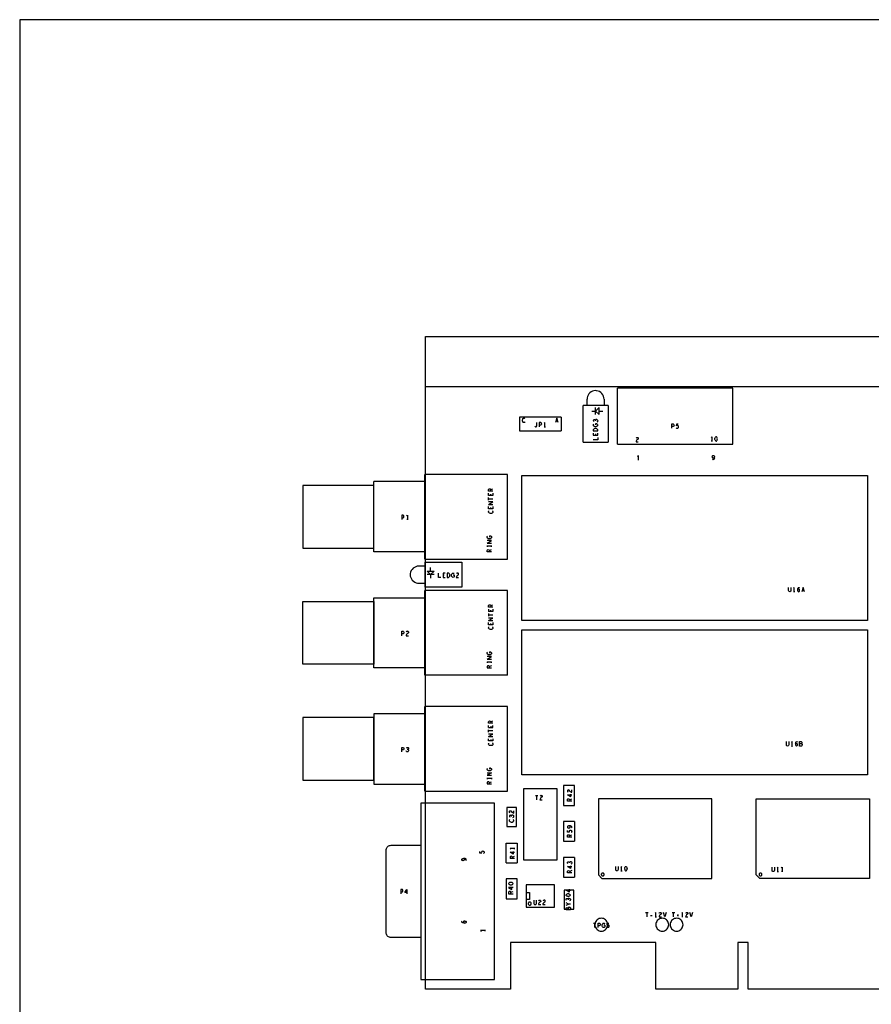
# Model space of a CAD drawing. Extents: x 23.5 to 56.5, y 21.5 to 42.5.
# Tile 2 of 12: x 23.5 to 35.4, y 28.8 to 42.5. Entities that reach past the tile are written whole.
import ezdxf

# ---------------------------------------------------------------- set-up
doc = ezdxf.new("R2010")
doc.units = 0
doc.layers.add('RVP8-TX_D_tassy_art', color=2, linetype='CONTINUOUS')

msp = doc.modelspace()

# ---------------------------------------------------------------- linework, layer by layer
at = {"layer": 'RVP8-TX_D_tassy_art'}
for points in [[(23.545, 21.545), (56.545, 21.545), (56.545, 42.545), (23.545, 42.545), (23.545, 21.545), (23.545, 21.545)], [(31.563, 36.846), (31.555, 36.843), (31.549, 36.839), (31.545, 36.834), (31.542, 36.828), (31.542, 36.813), (31.604, 36.813), (31.604, 36.828), (31.601, 36.834), (31.597, 36.839), (31.59, 36.843), (31.583, 36.846), (31.573, 36.847), (31.563, 36.846)], [(33.211, 36.433), (33.206, 36.437), (33.202, 36.444), (33.201, 36.451), (33.202, 36.46), (33.205, 36.466), (33.21, 36.47), (33.216, 36.472), (33.221, 36.47), (33.226, 36.466), (33.23, 36.458), (33.231, 36.448), (33.227, 36.439), (33.222, 36.434), (33.216, 36.432), (33.211, 36.433)], [(30.544, 34.17), (30.544, 36.19), (35.364, 36.19), (35.364, 34.17), (30.544, 34.17)], [(28.484, 36.052), (27.494, 36.052), (27.494, 35.18), (28.484, 35.18), (28.484, 36.052)], [(29.274, 34.81), (29.224, 34.86), (29.324, 34.86), (29.274, 34.81)], [(29.54, 34.811), (29.537, 34.818), (29.533, 34.825), (29.528, 34.829), (29.522, 34.832), (29.507, 34.832), (29.507, 34.77), (29.522, 34.77), (29.528, 34.773), (29.533, 34.777), (29.537, 34.783), (29.54, 34.79), (29.541, 34.801), (29.54, 34.811)], [(29.194, 34.488), (29.194, 33.508), (28.484, 33.508), (28.484, 34.488), (29.194, 34.488)], [(28.484, 33.562), (27.494, 33.562), (27.494, 34.434), (28.484, 34.434), (28.484, 33.562)], [(30.544, 32.02), (30.544, 34.04), (35.364, 34.04), (35.364, 32.02), (30.544, 32.02)], [(28.484, 32.816), (27.494, 32.816), (27.494, 31.944), (28.484, 31.944), (28.484, 32.816)], [(28.484, 32.87), (28.484, 31.89), (29.194, 31.89), (29.194, 32.87), (28.484, 32.87)], [(31.129, 31.592), (31.279, 31.592), (31.279, 31.868), (31.129, 31.868), (31.129, 31.592)], [(30.574, 30.83), (30.574, 31.83), (31.034, 31.83), (31.034, 30.83), (30.574, 30.83)], [(29.139, 29.166), (30.163, 29.166), (30.163, 31.622), (29.139, 31.622), (29.139, 29.166)], [(31.613, 30.625), (31.663, 30.575), (33.195, 30.575), (33.195, 31.685), (31.613, 31.685), (31.613, 30.625)], [(33.813, 31.685), (35.395, 31.685), (35.395, 30.575), (33.863, 30.575), (33.813, 30.625), (33.813, 31.685)], [(30.335, 31.298), (30.473, 31.298), (30.473, 31.562), (30.335, 31.562), (30.335, 31.298)], [(31.694, 30.63), (31.694, 30.633), (31.693, 30.637), (31.691, 30.64), (31.689, 30.643), (31.687, 30.645), (31.684, 30.647), (31.681, 30.649), (31.677, 30.649), (31.674, 30.65), (31.67, 30.649), (31.667, 30.649), (31.664, 30.647), (31.661, 30.645), (31.659, 30.643), (31.657, 30.64), (31.655, 30.637), (31.654, 30.633), (31.654, 30.63), (31.654, 30.626), (31.655, 30.623), (31.657, 30.62), (31.659, 30.617), (31.661, 30.614), (31.664, 30.612), (31.667, 30.611), (31.67, 30.61), (31.674, 30.61), (31.677, 30.61), (31.681, 30.611), (31.684, 30.612), (31.687, 30.614), (31.689, 30.617), (31.691, 30.62), (31.693, 30.623), (31.694, 30.626), (31.694, 30.63)], [(33.894, 30.63), (33.894, 30.633), (33.893, 30.637), (33.891, 30.64), (33.889, 30.643), (33.887, 30.645), (33.884, 30.647), (33.881, 30.649), (33.877, 30.649), (33.874, 30.65), (33.87, 30.649), (33.867, 30.649), (33.864, 30.647), (33.861, 30.645), (33.859, 30.643), (33.857, 30.64), (33.855, 30.637), (33.854, 30.633), (33.854, 30.63), (33.854, 30.626), (33.855, 30.623), (33.857, 30.62), (33.859, 30.617), (33.861, 30.614), (33.864, 30.612), (33.867, 30.611), (33.87, 30.61), (33.874, 30.61), (33.877, 30.61), (33.881, 30.611), (33.884, 30.612), (33.887, 30.614), (33.889, 30.617), (33.891, 30.62), (33.893, 30.623), (33.894, 30.626), (33.894, 30.63)], [(30.329, 30.568), (30.329, 30.292), (30.479, 30.292), (30.479, 30.568), (30.329, 30.568)], [(30.369, 30.512), (30.364, 30.508), (30.362, 30.502), (30.364, 30.496), (30.369, 30.491), (30.375, 30.488), (30.384, 30.486), (30.393, 30.485), (30.402, 30.486), (30.41, 30.488), (30.417, 30.491), (30.422, 30.496), (30.424, 30.502), (30.422, 30.508), (30.417, 30.512), (30.41, 30.516), (30.402, 30.518), (30.393, 30.519), (30.384, 30.518), (30.375, 30.516), (30.369, 30.512)], [(30.607, 30.487), (30.607, 30.173), (31.001, 30.173), (31.001, 30.487), (30.607, 30.487)], [(30.677, 30.224), (30.677, 30.227), (30.676, 30.231), (30.674, 30.234), (30.672, 30.237), (30.67, 30.24), (30.667, 30.242), (30.663, 30.244), (30.66, 30.245), (30.656, 30.245), (30.652, 30.245), (30.649, 30.244), (30.645, 30.242), (30.642, 30.24), (30.64, 30.237), (30.637, 30.234), (30.636, 30.231), (30.635, 30.227), (30.635, 30.224), (30.635, 30.22), (30.636, 30.216), (30.637, 30.213), (30.64, 30.21), (30.642, 30.207), (30.645, 30.205), (30.649, 30.204), (30.652, 30.203), (30.656, 30.202), (30.66, 30.203), (30.663, 30.204), (30.667, 30.205), (30.67, 30.207), (30.672, 30.21), (30.674, 30.213), (30.676, 30.216), (30.677, 30.22), (30.677, 30.224)], [(31.744, 29.93), (31.743, 29.945), (31.738, 29.961), (31.732, 29.975), (31.723, 29.988), (31.712, 29.999), (31.699, 30.008), (31.685, 30.014), (31.67, 30.018), (31.654, 30.02), (31.638, 30.018), (31.623, 30.014), (31.609, 30.008), (31.596, 29.999), (31.585, 29.988), (31.576, 29.975), (31.569, 29.961), (31.565, 29.945), (31.564, 29.93), (31.565, 29.914), (31.569, 29.899), (31.576, 29.885), (31.585, 29.872), (31.596, 29.861), (31.609, 29.852), (31.623, 29.845), (31.638, 29.841), (31.654, 29.84), (31.67, 29.841), (31.685, 29.845), (31.699, 29.852), (31.712, 29.861), (31.723, 29.872), (31.732, 29.885), (31.738, 29.899), (31.743, 29.914), (31.744, 29.93)], [(32.594, 29.93), (32.593, 29.945), (32.588, 29.961), (32.582, 29.975), (32.573, 29.988), (32.562, 29.999), (32.549, 30.008), (32.535, 30.014), (32.52, 30.018), (32.504, 30.02), (32.488, 30.018), (32.473, 30.014), (32.459, 30.008), (32.446, 29.999), (32.435, 29.988), (32.426, 29.975), (32.419, 29.961), (32.415, 29.945), (32.414, 29.93), (32.415, 29.914), (32.419, 29.899), (32.426, 29.885), (32.435, 29.872), (32.446, 29.861), (32.459, 29.852), (32.473, 29.845), (32.488, 29.841), (32.504, 29.84), (32.52, 29.841), (32.535, 29.845), (32.549, 29.852), (32.562, 29.861), (32.573, 29.872), (32.582, 29.885), (32.588, 29.899), (32.593, 29.914), (32.594, 29.93)], [(32.794, 29.93), (32.793, 29.945), (32.788, 29.961), (32.782, 29.975), (32.773, 29.988), (32.762, 29.999), (32.749, 30.008), (32.735, 30.014), (32.72, 30.018), (32.704, 30.02), (32.688, 30.018), (32.673, 30.014), (32.659, 30.008), (32.646, 29.999), (32.635, 29.988), (32.626, 29.975), (32.619, 29.961), (32.615, 29.945), (32.614, 29.93), (32.615, 29.914), (32.619, 29.899), (32.626, 29.885), (32.635, 29.872), (32.646, 29.861), (32.659, 29.852), (32.673, 29.845), (32.688, 29.841), (32.704, 29.84), (32.72, 29.841), (32.735, 29.845), (32.749, 29.852), (32.762, 29.861), (32.773, 29.872), (32.782, 29.885), (32.788, 29.899), (32.793, 29.914), (32.794, 29.93)]]:
    msp.add_lwpolyline(points, close=True, dxfattribs=at)
for points in [[(38.646, 29.03), (37.503, 29.03), (37.503, 29.68), (37.357, 29.68), (37.357, 29.03), (33.701, 29.03), (33.701, 29.68), (33.557, 29.68), (33.557, 29.03), (32.414, 29.03), (32.414, 29.68), (30.386, 29.68), (30.386, 29.03), (29.204, 29.03), (29.204, 38.13)], [(29.204, 38.13), (42.954, 38.13), (42.954, 29.68), (38.646, 29.68), (38.646, 29.03)], [(29.204, 37.43), (42.954, 37.43)], [(31.693, 37.255), (31.691, 37.276), (31.684, 37.297), (31.675, 37.316), (31.662, 37.333), (31.647, 37.348), (31.629, 37.36), (31.609, 37.368), (31.588, 37.373), (31.573, 37.375), (31.552, 37.372), (31.532, 37.367), (31.513, 37.357), (31.496, 37.345), (31.481, 37.33), (31.47, 37.312), (31.461, 37.293), (31.456, 37.272), (31.455, 37.257)], [(31.879, 36.63), (31.879, 37.41)], [(33.489, 36.63), (33.489, 37.41), (31.879, 37.41)], [(31.455, 37.168), (31.455, 37.257)], [(31.693, 37.255), (31.693, 37.165)], [(31.399, 36.655), (31.399, 37.165)], [(31.749, 37.165), (31.399, 37.165)], [(31.524, 37.09), (31.574, 37.09), (31.624, 37.04), (31.624, 37.14), (31.574, 37.09)], [(31.574, 37.04), (31.574, 37.14)], [(31.624, 37.09), (31.674, 37.09)], [(31.749, 37.165), (31.749, 36.655)], [(30.515, 37.006), (30.515, 36.814)], [(31.093, 37.006), (30.515, 37.006)], [(30.592, 36.94), (30.588, 36.936), (30.584, 36.932), (30.578, 36.93), (30.573, 36.93), (30.568, 36.932), (30.562, 36.937), (30.558, 36.943), (30.555, 36.949), (30.554, 36.958), (30.554, 36.968), (30.558, 36.978), (30.561, 36.984), (30.567, 36.989), (30.574, 36.992), (30.58, 36.992), (30.585, 36.99), (30.59, 36.987)], [(30.757, 36.89), (30.757, 36.932)], [(30.819, 36.913), (30.818, 36.921), (30.813, 36.929), (30.807, 36.932), (30.789, 36.932), (30.789, 36.87)], [(30.866, 36.932), (30.857, 36.919)], [(30.866, 36.87), (30.866, 36.932)], [(31.052, 36.93), (31.033, 36.992), (31.014, 36.93)], [(31.021, 36.952), (31.045, 36.952)], [(31.093, 37.006), (31.093, 36.814)], [(31.598, 36.967), (31.591, 36.971), (31.585, 36.971), (31.578, 36.97), (31.573, 36.964), (31.571, 36.959), (31.568, 36.964), (31.563, 36.968), (31.556, 36.969), (31.55, 36.968), (31.545, 36.964), (31.542, 36.957), (31.543, 36.95), (31.547, 36.943)], [(31.571, 36.952), (31.571, 36.959)], [(31.598, 36.967), (31.603, 36.961), (31.604, 36.955), (31.603, 36.948), (31.599, 36.941), (31.591, 36.937)], [(30.515, 36.814), (31.093, 36.814)], [(30.727, 36.882), (30.73, 36.876), (30.735, 36.872), (30.74, 36.87), (30.746, 36.872), (30.751, 36.876), (30.756, 36.882), (30.757, 36.89)], [(30.789, 36.896), (30.807, 36.896), (30.814, 36.899)], [(30.819, 36.913), (30.818, 36.905), (30.814, 36.899)], [(30.857, 36.87), (30.875, 36.87)], [(31.591, 36.912), (31.598, 36.907), (31.602, 36.902), (31.604, 36.894), (31.602, 36.886), (31.598, 36.881), (31.591, 36.876), (31.584, 36.873), (31.576, 36.872), (31.569, 36.872), (31.563, 36.873), (31.555, 36.876), (31.549, 36.881), (31.545, 36.886), (31.542, 36.892), (31.542, 36.897), (31.544, 36.903), (31.548, 36.908)], [(31.542, 36.783), (31.542, 36.752), (31.604, 36.752), (31.604, 36.783)], [(31.591, 36.912), (31.573, 36.912), (31.573, 36.896)], [(32.638, 36.849), (32.638, 36.911), (32.656, 36.911), (32.662, 36.908), (32.667, 36.9), (32.668, 36.892), (32.667, 36.884), (32.663, 36.878), (32.656, 36.875), (32.638, 36.875)], [(32.698, 36.858), (32.703, 36.853), (32.708, 36.85), (32.715, 36.849), (32.722, 36.851), (32.727, 36.855), (32.731, 36.862), (32.732, 36.87), (32.73, 36.879), (32.726, 36.884), (32.721, 36.888), (32.716, 36.889), (32.71, 36.888), (32.703, 36.884), (32.706, 36.911), (32.726, 36.911)], [(31.399, 36.655), (31.749, 36.655)], [(31.604, 36.721), (31.604, 36.69), (31.542, 36.69)], [(31.572, 36.771), (31.572, 36.752)], [(32.144, 36.718), (32.149, 36.721), (32.155, 36.722), (32.163, 36.72), (32.168, 36.715), (32.17, 36.708), (32.169, 36.702), (32.166, 36.697), (32.151, 36.687), (32.144, 36.679), (32.139, 36.669), (32.138, 36.66), (32.17, 36.66)], [(32.144, 36.718), (32.139, 36.711)], [(33.184, 36.719), (33.193, 36.732), (33.193, 36.67)], [(33.202, 36.67), (33.184, 36.67)], [(33.241, 36.683), (33.239, 36.691), (33.238, 36.701), (33.239, 36.71), (33.241, 36.718), (33.244, 36.725)], [(33.241, 36.683), (33.244, 36.677), (33.249, 36.672)], [(33.255, 36.67), (33.261, 36.672), (33.266, 36.677), (33.269, 36.683), (33.271, 36.691), (33.272, 36.701), (33.271, 36.71), (33.269, 36.718), (33.266, 36.725), (33.261, 36.73), (33.255, 36.732), (33.249, 36.73), (33.244, 36.725)], [(33.255, 36.67), (33.249, 36.672)], [(31.879, 36.63), (33.489, 36.63)], [(32.161, 36.458), (32.17, 36.47)], [(32.179, 36.408), (32.161, 36.408)], [(32.17, 36.47), (32.17, 36.408)], [(33.22, 36.412), (33.214, 36.41), (33.208, 36.412), (33.203, 36.417)], [(33.23, 36.428), (33.226, 36.418), (33.22, 36.412)], [(33.23, 36.428), (33.231, 36.437), (33.231, 36.448)], [(29.194, 35.126), (28.484, 35.126), (28.484, 36.106)], [(29.194, 36.106), (28.484, 36.106)], [(29.194, 35.027), (29.194, 36.205)], [(30.344, 35.027), (30.344, 36.205), (29.194, 36.205)], [(29.194, 36.106), (29.194, 35.126)], [(30.082, 35.975), (30.082, 35.995), (30.085, 36.001), (30.089, 36.005), (30.097, 36.006), (30.106, 36.005), (30.111, 36), (30.114, 35.995), (30.144, 36.006)], [(30.144, 35.975), (30.082, 35.975)], [(30.114, 35.975), (30.114, 35.995)], [(30.144, 35.913), (30.082, 35.913), (30.082, 35.944)], [(30.082, 35.849), (30.082, 35.884)], [(30.082, 35.867), (30.144, 35.867)], [(30.112, 35.913), (30.112, 35.932)], [(30.144, 35.944), (30.144, 35.913)], [(30.082, 35.787), (30.144, 35.822), (30.082, 35.822)], [(30.082, 35.787), (30.144, 35.787)], [(30.082, 35.727), (30.082, 35.758)], [(30.144, 35.758), (30.144, 35.727), (30.082, 35.727)], [(30.116, 35.662), (30.107, 35.662), (30.096, 35.665), (30.09, 35.669), (30.085, 35.675), (30.082, 35.682), (30.082, 35.688), (30.084, 35.693), (30.087, 35.698)], [(30.112, 35.727), (30.112, 35.746)], [(30.135, 35.7), (30.139, 35.696), (30.142, 35.691), (30.144, 35.686), (30.144, 35.681), (30.142, 35.675), (30.138, 35.67), (30.131, 35.665), (30.125, 35.663), (30.116, 35.662)], [(28.873, 35.638), (28.873, 35.576)], [(28.873, 35.602), (28.891, 35.602), (28.898, 35.605), (28.902, 35.611), (28.903, 35.619), (28.902, 35.627), (28.897, 35.635), (28.891, 35.638), (28.873, 35.638)], [(28.941, 35.625), (28.95, 35.638), (28.95, 35.576)], [(28.959, 35.576), (28.941, 35.576)], [(30.075, 35.313), (30.069, 35.318), (30.065, 35.323), (30.062, 35.329), (30.062, 35.334), (30.064, 35.34), (30.068, 35.345)], [(30.062, 35.249), (30.124, 35.284), (30.062, 35.284)], [(30.093, 35.349), (30.111, 35.349), (30.118, 35.344), (30.122, 35.339), (30.124, 35.331), (30.122, 35.323), (30.118, 35.318), (30.111, 35.313), (30.104, 35.31), (30.096, 35.309), (30.089, 35.309), (30.083, 35.31), (30.075, 35.313)], [(30.093, 35.349), (30.093, 35.333)], [(30.062, 35.249), (30.124, 35.249)], [(30.062, 35.214), (30.062, 35.196)], [(30.124, 35.205), (30.062, 35.205)], [(30.124, 35.127), (30.062, 35.127), (30.062, 35.147), (30.065, 35.153), (30.069, 35.157), (30.077, 35.158), (30.086, 35.157), (30.091, 35.152), (30.094, 35.147), (30.094, 35.127)], [(30.094, 35.147), (30.124, 35.158)], [(30.124, 35.196), (30.124, 35.214)], [(29.194, 35.027), (30.344, 35.027)], [(29.109, 34.929), (29.088, 34.926), (29.067, 34.92), (29.048, 34.911), (29.031, 34.898), (29.016, 34.883), (29.004, 34.865), (28.995, 34.845), (28.99, 34.824), (28.989, 34.809)], [(29.199, 34.929), (29.109, 34.929)], [(29.709, 34.635), (29.199, 34.635), (29.199, 34.985)], [(29.199, 34.985), (29.709, 34.985), (29.709, 34.635)], [(29.274, 34.86), (29.274, 34.91)], [(28.989, 34.809), (28.991, 34.788), (28.997, 34.768), (29.006, 34.749), (29.019, 34.732), (29.034, 34.717), (29.052, 34.706), (29.071, 34.697), (29.091, 34.692), (29.107, 34.691), (29.196, 34.691)], [(29.324, 34.81), (29.224, 34.81)], [(29.274, 34.81), (29.274, 34.76)], [(29.415, 34.77), (29.385, 34.77), (29.385, 34.832)], [(29.477, 34.832), (29.447, 34.832), (29.447, 34.77), (29.477, 34.77)], [(29.465, 34.802), (29.447, 34.802)], [(29.606, 34.782), (29.601, 34.776), (29.596, 34.772), (29.588, 34.77), (29.581, 34.772), (29.575, 34.776), (29.571, 34.782), (29.567, 34.789), (29.566, 34.798), (29.566, 34.805), (29.567, 34.811), (29.571, 34.818), (29.575, 34.825), (29.58, 34.829), (29.586, 34.832), (29.591, 34.832), (29.597, 34.83), (29.602, 34.826)], [(29.606, 34.782), (29.606, 34.801), (29.59, 34.801)], [(29.645, 34.797), (29.638, 34.789), (29.633, 34.779), (29.632, 34.77), (29.664, 34.77)], [(29.662, 34.825), (29.657, 34.83), (29.649, 34.832), (29.643, 34.831), (29.638, 34.828), (29.633, 34.821)], [(29.645, 34.797), (29.66, 34.807), (29.663, 34.812), (29.664, 34.818), (29.662, 34.825)], [(30.344, 33.409), (29.194, 33.409), (29.194, 34.587)], [(30.344, 33.409), (30.344, 34.587), (29.194, 34.587)], [(34.298, 34.632), (34.298, 34.587), (34.295, 34.578), (34.289, 34.572), (34.281, 34.57), (34.273, 34.572), (34.267, 34.578), (34.264, 34.587), (34.264, 34.632)], [(34.343, 34.57), (34.343, 34.632), (34.334, 34.619)], [(34.392, 34.611), (34.39, 34.598), (34.391, 34.587), (34.394, 34.578), (34.4, 34.572), (34.406, 34.57), (34.411, 34.572), (34.416, 34.577), (34.419, 34.583), (34.419, 34.589), (34.419, 34.597), (34.416, 34.603), (34.412, 34.607), (34.406, 34.609), (34.4, 34.607), (34.396, 34.603), (34.39, 34.596)], [(34.392, 34.611), (34.394, 34.618), (34.398, 34.626), (34.403, 34.631), (34.409, 34.632), (34.414, 34.63), (34.418, 34.625)], [(34.486, 34.57), (34.467, 34.632), (34.448, 34.57)], [(34.455, 34.591), (34.479, 34.591)], [(34.352, 34.57), (34.334, 34.57)], [(30.082, 34.357), (30.082, 34.377), (30.085, 34.383), (30.089, 34.387), (30.097, 34.388), (30.106, 34.387), (30.111, 34.382), (30.114, 34.377), (30.114, 34.357)], [(30.144, 34.357), (30.082, 34.357)], [(30.082, 34.326), (30.082, 34.295)], [(30.144, 34.326), (30.144, 34.295), (30.082, 34.295)], [(30.112, 34.295), (30.112, 34.314)], [(30.114, 34.377), (30.144, 34.388)], [(30.082, 34.266), (30.082, 34.231)], [(30.082, 34.249), (30.144, 34.249)], [(30.082, 34.169), (30.144, 34.204), (30.082, 34.204)], [(30.082, 34.169), (30.144, 34.169)], [(30.082, 34.109), (30.082, 34.14)], [(30.144, 34.14), (30.144, 34.109), (30.082, 34.109)], [(30.116, 34.044), (30.107, 34.044), (30.096, 34.047), (30.09, 34.051), (30.085, 34.057), (30.082, 34.064), (30.082, 34.07), (30.084, 34.075), (30.087, 34.08)], [(30.112, 34.109), (30.112, 34.128)], [(30.135, 34.082), (30.139, 34.078), (30.142, 34.073), (30.144, 34.068), (30.144, 34.063), (30.142, 34.057), (30.138, 34.052), (30.131, 34.047), (30.125, 34.045), (30.116, 34.044)], [(28.873, 33.958), (28.873, 34.02), (28.891, 34.02), (28.897, 34.017), (28.902, 34.009), (28.903, 34.001), (28.902, 33.993)], [(28.902, 33.993), (28.898, 33.987), (28.891, 33.984), (28.873, 33.984)], [(28.959, 34.018), (28.964, 34.013), (28.966, 34.006), (28.965, 34), (28.962, 33.995), (28.947, 33.985), (28.94, 33.977), (28.935, 33.967), (28.934, 33.958), (28.966, 33.958)], [(28.959, 34.018), (28.951, 34.02), (28.945, 34.019), (28.94, 34.016), (28.935, 34.009)], [(30.075, 33.695), (30.069, 33.7), (30.065, 33.705), (30.062, 33.711), (30.062, 33.716), (30.064, 33.722), (30.068, 33.727)], [(30.062, 33.631), (30.124, 33.666), (30.062, 33.666)], [(30.062, 33.631), (30.124, 33.631)], [(30.093, 33.731), (30.111, 33.731), (30.118, 33.726), (30.122, 33.721), (30.124, 33.713), (30.122, 33.705), (30.118, 33.7), (30.111, 33.695), (30.104, 33.692), (30.096, 33.691), (30.089, 33.691), (30.083, 33.692), (30.075, 33.695)], [(30.093, 33.731), (30.093, 33.715)], [(30.062, 33.596), (30.062, 33.578)], [(30.124, 33.587), (30.062, 33.587)], [(30.094, 33.509), (30.094, 33.529), (30.091, 33.534), (30.086, 33.539), (30.077, 33.54), (30.069, 33.539), (30.065, 33.535), (30.062, 33.529), (30.062, 33.509), (30.124, 33.509)], [(30.124, 33.54), (30.094, 33.529)], [(30.124, 33.578), (30.124, 33.596)], [(29.194, 31.791), (29.194, 32.969)], [(30.344, 31.791), (30.344, 32.969), (29.194, 32.969)], [(30.082, 32.739), (30.082, 32.759), (30.085, 32.765), (30.089, 32.769), (30.097, 32.77), (30.106, 32.769), (30.111, 32.764), (30.114, 32.759), (30.114, 32.739)], [(30.144, 32.739), (30.082, 32.739)], [(30.082, 32.677), (30.082, 32.708)], [(30.082, 32.677), (30.144, 32.677)], [(30.112, 32.696), (30.112, 32.677)], [(30.114, 32.759), (30.144, 32.77)], [(30.144, 32.677), (30.144, 32.708)], [(30.082, 32.613), (30.082, 32.648)], [(30.144, 32.631), (30.082, 32.631)], [(30.082, 32.551), (30.144, 32.586)], [(30.144, 32.586), (30.082, 32.586)], [(30.082, 32.551), (30.144, 32.551)], [(28.873, 32.402), (28.891, 32.402), (28.897, 32.399), (28.902, 32.391), (28.903, 32.383), (28.902, 32.375), (28.898, 32.369), (28.891, 32.366), (28.873, 32.366)], [(28.873, 32.34), (28.873, 32.402)], [(28.939, 32.397), (28.946, 32.401), (28.953, 32.402), (28.96, 32.399), (28.964, 32.393), (28.965, 32.387), (28.964, 32.381), (28.96, 32.376), (28.955, 32.373), (28.948, 32.373)], [(30.082, 32.491), (30.082, 32.522)], [(30.144, 32.522), (30.144, 32.491), (30.082, 32.491)], [(30.107, 32.426), (30.096, 32.429), (30.09, 32.433), (30.085, 32.439), (30.082, 32.446), (30.082, 32.452), (30.084, 32.457), (30.087, 32.462)], [(30.131, 32.429), (30.125, 32.427), (30.116, 32.426), (30.107, 32.426)], [(30.112, 32.51), (30.112, 32.491)], [(30.135, 32.464), (30.139, 32.46), (30.142, 32.455), (30.144, 32.45), (30.144, 32.445), (30.142, 32.439), (30.138, 32.434), (30.131, 32.429)], [(34.251, 32.42), (34.243, 32.422), (34.237, 32.428), (34.234, 32.437), (34.234, 32.482)], [(34.268, 32.482), (34.268, 32.437), (34.265, 32.428), (34.259, 32.422), (34.251, 32.42)], [(34.313, 32.42), (34.313, 32.482), (34.304, 32.469)], [(34.304, 32.42), (34.322, 32.42)], [(34.362, 32.461), (34.36, 32.448)], [(34.36, 32.446), (34.366, 32.453)], [(34.36, 32.448), (34.361, 32.437), (34.364, 32.428), (34.37, 32.422), (34.376, 32.42), (34.381, 32.422), (34.386, 32.427), (34.389, 32.433), (34.389, 32.439)], [(34.362, 32.461), (34.364, 32.468), (34.368, 32.476), (34.373, 32.481), (34.379, 32.482), (34.384, 32.48), (34.388, 32.475)], [(34.389, 32.439), (34.389, 32.447), (34.386, 32.453), (34.382, 32.457), (34.376, 32.459), (34.37, 32.457), (34.366, 32.453)], [(34.455, 32.437), (34.453, 32.43), (34.45, 32.424), (34.445, 32.42), (34.419, 32.42), (34.419, 32.482), (34.44, 32.482), (34.445, 32.479), (34.448, 32.475), (34.45, 32.468), (34.448, 32.461), (34.446, 32.456), (34.443, 32.453), (34.419, 32.453)], [(34.443, 32.453), (34.448, 32.451), (34.453, 32.445), (34.455, 32.437)], [(28.955, 32.373), (28.961, 32.371), (28.966, 32.366), (28.968, 32.358), (28.967, 32.352), (28.963, 32.346), (28.957, 32.341), (28.951, 32.34), (28.944, 32.341), (28.938, 32.345), (28.933, 32.352)], [(30.111, 32.113), (30.118, 32.108), (30.122, 32.103), (30.124, 32.095), (30.122, 32.087), (30.118, 32.082), (30.111, 32.077), (30.104, 32.074), (30.096, 32.073), (30.089, 32.073), (30.083, 32.074), (30.075, 32.077), (30.069, 32.082), (30.065, 32.087), (30.062, 32.093), (30.062, 32.098), (30.064, 32.104), (30.068, 32.109)], [(30.062, 32.048), (30.124, 32.048), (30.062, 32.013), (30.124, 32.013)], [(30.111, 32.113), (30.093, 32.113), (30.093, 32.097)], [(30.062, 31.978), (30.062, 31.96)], [(30.124, 31.969), (30.062, 31.969)], [(30.069, 31.921), (30.065, 31.917), (30.062, 31.911), (30.062, 31.891), (30.124, 31.891)], [(30.094, 31.891), (30.094, 31.911), (30.091, 31.916), (30.086, 31.921), (30.077, 31.922), (30.069, 31.921)], [(30.094, 31.911), (30.124, 31.922)], [(30.124, 31.978), (30.124, 31.96)], [(29.194, 31.791), (30.344, 31.791)], [(30.735, 31.732), (30.771, 31.732)], [(30.753, 31.67), (30.753, 31.732)], [(30.816, 31.732), (30.824, 31.73), (30.829, 31.725), (30.831, 31.718), (30.83, 31.712), (30.827, 31.707), (30.812, 31.697), (30.805, 31.689), (30.8, 31.679), (30.799, 31.67), (30.831, 31.67)], [(30.816, 31.732), (30.81, 31.731), (30.805, 31.728), (30.8, 31.721)], [(31.235, 31.777), (31.224, 31.782), (31.217, 31.789), (31.207, 31.804), (31.202, 31.807), (31.195, 31.808), (31.189, 31.806), (31.184, 31.801), (31.182, 31.793), (31.183, 31.787), (31.186, 31.782), (31.192, 31.777)], [(31.226, 31.711), (31.182, 31.739), (31.244, 31.739)], [(31.226, 31.749), (31.226, 31.711)], [(31.235, 31.777), (31.244, 31.776), (31.244, 31.808)], [(31.182, 31.652), (31.182, 31.672), (31.185, 31.678), (31.189, 31.682), (31.197, 31.683), (31.206, 31.682), (31.211, 31.677), (31.214, 31.672), (31.214, 31.652)], [(31.244, 31.652), (31.182, 31.652)], [(31.214, 31.672), (31.244, 31.683)], [(30.382, 31.487), (30.376, 31.492), (30.373, 31.497), (30.372, 31.503), (30.374, 31.511), (30.379, 31.516), (30.385, 31.518), (30.392, 31.517), (30.397, 31.514), (30.407, 31.499), (30.414, 31.492), (30.425, 31.487), (30.434, 31.486), (30.434, 31.518)], [(30.421, 31.423), (30.429, 31.427), (30.433, 31.434), (30.434, 31.441), (30.433, 31.447), (30.428, 31.453), (30.421, 31.457), (30.415, 31.457), (30.408, 31.456), (30.403, 31.45), (30.401, 31.445), (30.398, 31.45), (30.393, 31.454), (30.386, 31.455), (30.38, 31.454), (30.375, 31.45), (30.372, 31.443), (30.373, 31.436), (30.377, 31.429)], [(30.401, 31.438), (30.401, 31.445)], [(30.38, 31.366), (30.375, 31.372), (30.372, 31.379), (30.372, 31.385), (30.374, 31.39), (30.377, 31.395)], [(30.38, 31.366), (30.386, 31.362), (30.397, 31.359), (30.406, 31.359), (30.415, 31.36), (30.421, 31.362), (30.428, 31.367), (30.432, 31.372), (30.434, 31.378), (30.434, 31.383), (30.432, 31.388), (30.429, 31.393), (30.425, 31.397)], [(31.279, 31.368), (31.129, 31.368), (31.129, 31.092)], [(31.242, 31.296), (31.236, 31.302), (31.226, 31.306), (31.217, 31.307), (31.206, 31.307), (31.196, 31.306), (31.188, 31.302), (31.184, 31.297), (31.182, 31.292), (31.184, 31.286), (31.188, 31.281), (31.194, 31.278), (31.203, 31.276), (31.21, 31.278), (31.217, 31.282), (31.221, 31.286), (31.222, 31.292), (31.22, 31.298), (31.215, 31.302), (31.206, 31.307)], [(31.244, 31.29), (31.242, 31.296)], [(31.279, 31.368), (31.279, 31.092)], [(31.209, 31.218), (31.182, 31.221), (31.182, 31.241)], [(31.182, 31.152), (31.182, 31.172), (31.185, 31.178), (31.189, 31.182), (31.197, 31.183), (31.206, 31.182)], [(31.205, 31.236), (31.204, 31.231), (31.205, 31.225), (31.209, 31.218)], [(31.205, 31.236), (31.209, 31.241), (31.214, 31.245), (31.222, 31.247), (31.23, 31.246), (31.238, 31.242), (31.242, 31.237)], [(31.214, 31.152), (31.214, 31.172), (31.211, 31.177), (31.206, 31.182)], [(31.214, 31.172), (31.244, 31.183)], [(31.244, 31.23), (31.243, 31.223), (31.24, 31.217), (31.235, 31.213)], [(31.237, 31.279), (31.242, 31.284), (31.244, 31.29)], [(31.244, 31.23), (31.242, 31.237)], [(29.139, 29.751), (28.723, 29.751), (28.711, 29.752), (28.699, 29.755), (28.688, 29.76), (28.678, 29.767), (28.67, 29.776), (28.663, 29.786), (28.657, 29.797), (28.654, 29.808), (28.653, 29.821), (28.653, 30.967), (28.654, 30.979), (28.657, 30.991), (28.663, 31.002), (28.67, 31.012), (28.678, 31.02), (28.688, 31.027), (28.699, 31.032), (28.711, 31.036), (28.723, 31.037), (29.139, 31.037)], [(30.329, 30.792), (30.329, 31.068), (30.479, 31.068), (30.479, 30.792)], [(31.129, 31.092), (31.279, 31.092)], [(31.244, 31.152), (31.182, 31.152)], [(30, 30.954), (29.991, 30.952), (29.986, 30.948), (29.982, 30.943), (29.981, 30.938), (29.982, 30.932), (29.986, 30.925), (29.959, 30.928), (29.959, 30.948)], [(30.008, 30.953), (30, 30.954)], [(30.008, 30.953), (30.015, 30.949), (30.019, 30.944), (30.021, 30.937), (30.02, 30.93), (30.017, 30.924), (30.012, 30.92)], [(30.444, 30.992), (30.382, 30.992), (30.394, 30.983)], [(30.426, 30.911), (30.382, 30.939), (30.444, 30.939)], [(30.411, 30.877), (30.406, 30.882), (30.397, 30.883), (30.389, 30.882), (30.385, 30.878), (30.382, 30.872), (30.382, 30.852)], [(30.414, 30.872), (30.444, 30.883)], [(30.426, 30.949), (30.426, 30.911)], [(30.444, 30.983), (30.444, 31.001)], [(29.711, 30.831), (29.709, 30.837), (29.711, 30.842), (29.715, 30.847), (29.724, 30.851), (29.733, 30.852)], [(29.744, 30.827), (29.737, 30.823), (29.73, 30.821), (29.722, 30.823), (29.715, 30.826), (29.711, 30.831)], [(29.769, 30.841), (29.763, 30.847), (29.754, 30.851), (29.744, 30.852), (29.733, 30.852), (29.742, 30.847), (29.747, 30.843), (29.75, 30.837), (29.748, 30.831), (29.744, 30.827)], [(29.764, 30.824), (29.769, 30.829), (29.771, 30.835), (29.769, 30.841)], [(30.329, 30.792), (30.479, 30.792)], [(30.444, 30.852), (30.382, 30.852)], [(30.414, 30.852), (30.414, 30.872), (30.411, 30.877)], [(31.129, 30.868), (31.129, 30.592)], [(31.279, 30.868), (31.129, 30.868)], [(31.187, 30.781), (31.183, 30.788), (31.182, 30.795), (31.185, 30.802), (31.19, 30.806), (31.196, 30.807)], [(31.196, 30.807), (31.203, 30.806), (31.208, 30.802), (31.211, 30.797), (31.211, 30.79)], [(31.211, 30.797), (31.213, 30.802), (31.218, 30.808), (31.225, 30.809), (31.231, 30.809), (31.238, 30.805), (31.243, 30.799), (31.244, 30.793), (31.243, 30.786), (31.239, 30.779), (31.231, 30.775)], [(31.226, 30.749), (31.226, 30.711)], [(31.279, 30.868), (31.279, 30.592)], [(31.226, 30.711), (31.182, 30.739)], [(31.182, 30.739), (31.244, 30.739)], [(31.182, 30.652), (31.182, 30.672), (31.185, 30.678), (31.189, 30.682), (31.197, 30.683), (31.206, 30.682)], [(31.244, 30.652), (31.182, 30.652)], [(31.244, 30.683), (31.214, 30.672), (31.211, 30.677), (31.206, 30.682)], [(31.214, 30.672), (31.214, 30.652)], [(31.872, 30.68), (31.864, 30.682), (31.858, 30.688), (31.855, 30.697), (31.855, 30.742)], [(31.889, 30.742), (31.889, 30.697), (31.886, 30.688), (31.88, 30.682), (31.872, 30.68)], [(31.934, 30.68), (31.934, 30.742), (31.925, 30.729)], [(31.925, 30.68), (31.943, 30.68)], [(31.98, 30.72), (31.979, 30.711), (31.98, 30.701), (31.982, 30.693), (31.985, 30.687), (31.99, 30.682), (31.996, 30.68), (32.002, 30.682), (32.007, 30.687), (32.01, 30.693)], [(31.98, 30.72), (31.982, 30.728), (31.985, 30.735), (31.99, 30.74), (31.996, 30.742), (32.002, 30.74), (32.007, 30.735)], [(32.007, 30.735), (32.01, 30.728), (32.012, 30.72), (32.013, 30.711), (32.012, 30.701), (32.01, 30.693)], [(34.038, 30.678), (34.035, 30.687), (34.035, 30.732)], [(34.069, 30.732), (34.069, 30.687), (34.066, 30.678), (34.06, 30.672), (34.052, 30.67), (34.044, 30.672), (34.038, 30.678)], [(34.114, 30.67), (34.114, 30.732), (34.105, 30.719)], [(34.105, 30.67), (34.123, 30.67)], [(34.167, 30.719), (34.176, 30.732), (34.176, 30.67)], [(34.185, 30.67), (34.167, 30.67)], [(31.129, 30.592), (31.279, 30.592)], [(28.887, 30.411), (28.882, 30.419), (28.876, 30.422), (28.858, 30.422), (28.858, 30.36)], [(28.858, 30.386), (28.876, 30.386), (28.883, 30.389), (28.887, 30.395), (28.888, 30.403), (28.887, 30.411)], [(28.954, 30.377), (28.916, 30.377), (28.944, 30.422)], [(28.944, 30.422), (28.944, 30.36)], [(30.362, 30.449), (30.406, 30.421), (30.406, 30.459)], [(30.424, 30.449), (30.362, 30.449)], [(30.369, 30.392), (30.365, 30.388), (30.362, 30.382), (30.362, 30.362), (30.424, 30.362)], [(30.394, 30.362), (30.394, 30.382), (30.391, 30.387), (30.386, 30.392), (30.377, 30.393), (30.369, 30.392)], [(30.394, 30.382), (30.424, 30.393)], [(30.608, 30.377), (30.651, 30.377), (30.651, 30.283), (30.608, 30.283)], [(31.135, 30.412), (31.135, 30.148)], [(31.273, 30.412), (31.135, 30.412)], [(31.206, 30.385), (31.162, 30.413)], [(31.162, 30.413), (31.224, 30.413)], [(31.184, 30.326), (31.175, 30.328), (31.169, 30.331), (31.164, 30.336), (31.162, 30.342), (31.164, 30.348), (31.169, 30.352)], [(31.193, 30.359), (31.184, 30.358), (31.175, 30.356), (31.169, 30.352)], [(31.202, 30.358), (31.193, 30.359)], [(31.202, 30.358), (31.21, 30.356), (31.217, 30.352), (31.222, 30.348), (31.224, 30.342), (31.222, 30.336), (31.217, 30.331), (31.21, 30.328), (31.202, 30.326)], [(31.206, 30.423), (31.206, 30.385)], [(31.273, 30.148), (31.273, 30.412)], [(30.715, 30.227), (30.718, 30.218), (30.724, 30.212), (30.732, 30.21), (30.74, 30.212), (30.746, 30.218), (30.749, 30.227), (30.749, 30.272)], [(30.715, 30.272), (30.715, 30.227)], [(30.779, 30.261), (30.784, 30.268), (30.789, 30.271), (30.795, 30.272), (30.803, 30.27), (30.808, 30.265), (30.81, 30.258), (30.809, 30.252), (30.806, 30.247), (30.791, 30.237), (30.784, 30.229), (30.779, 30.219), (30.778, 30.21), (30.81, 30.21)], [(30.841, 30.219), (30.84, 30.21)], [(30.84, 30.21), (30.872, 30.21)], [(30.841, 30.219), (30.846, 30.229), (30.853, 30.237), (30.868, 30.247), (30.871, 30.252), (30.872, 30.258), (30.87, 30.265), (30.865, 30.27), (30.857, 30.272), (30.851, 30.271), (30.846, 30.268), (30.841, 30.261)], [(31.167, 30.269), (31.163, 30.276), (31.162, 30.283), (31.165, 30.29), (31.17, 30.294), (31.176, 30.295), (31.183, 30.294), (31.188, 30.29), (31.191, 30.285), (31.191, 30.278)], [(31.196, 30.218), (31.162, 30.233)], [(31.162, 30.202), (31.196, 30.218)], [(31.184, 30.326), (31.193, 30.325), (31.202, 30.326)], [(31.191, 30.285), (31.193, 30.29), (31.198, 30.296)], [(31.224, 30.218), (31.196, 30.218)], [(31.205, 30.297), (31.198, 30.296)], [(31.205, 30.297), (31.211, 30.297), (31.218, 30.293), (31.223, 30.287), (31.224, 30.281), (31.223, 30.274), (31.219, 30.267), (31.211, 30.263)], [(31.135, 30.148), (31.273, 30.148)], [(31.224, 30.138), (31.162, 30.138), (31.162, 30.159), (31.165, 30.164), (31.169, 30.167), (31.175, 30.169), (31.183, 30.167), (31.188, 30.165), (31.191, 30.162), (31.191, 30.138)], [(31.191, 30.162), (31.193, 30.167), (31.199, 30.172)], [(31.206, 30.173), (31.199, 30.172)], [(31.206, 30.173), (31.214, 30.172), (31.22, 30.169), (31.224, 30.163), (31.224, 30.138)], [(32.272, 30.102), (32.308, 30.102)], [(32.29, 30.102), (32.29, 30.04)], [(32.342, 30.06), (32.362, 30.06)], [(32.414, 30.04), (32.414, 30.102), (32.405, 30.089)], [(32.461, 30.091), (32.466, 30.098), (32.471, 30.101), (32.477, 30.102), (32.485, 30.1), (32.49, 30.095), (32.492, 30.088), (32.491, 30.082), (32.488, 30.077), (32.473, 30.067), (32.466, 30.059), (32.461, 30.049), (32.46, 30.04), (32.492, 30.04)], [(32.538, 30.04), (32.519, 30.102)], [(32.557, 30.102), (32.538, 30.04)], [(32.642, 30.102), (32.678, 30.102)], [(32.66, 30.04), (32.66, 30.102)], [(32.732, 30.06), (32.713, 30.06)], [(32.722, 30.074), (32.722, 30.047)], [(32.784, 30.04), (32.784, 30.102), (32.775, 30.089)], [(32.831, 30.091), (32.836, 30.098), (32.841, 30.101), (32.847, 30.102), (32.855, 30.1), (32.86, 30.095), (32.862, 30.088), (32.861, 30.082), (32.858, 30.077), (32.843, 30.067), (32.836, 30.059), (32.831, 30.049), (32.83, 30.04), (32.862, 30.04)], [(32.908, 30.04), (32.889, 30.102)], [(32.927, 30.102), (32.908, 30.04)], [(29.743, 29.952), (29.73, 29.954), (29.723, 29.956), (29.715, 29.96), (29.71, 29.965), (29.709, 29.971), (29.711, 29.976), (29.716, 29.98)], [(29.752, 29.981), (29.744, 29.981), (29.738, 29.977), (29.734, 29.974), (29.732, 29.968), (29.734, 29.962), (29.738, 29.958), (29.745, 29.952)], [(29.752, 29.981), (29.758, 29.981), (29.764, 29.977), (29.769, 29.973), (29.771, 29.968), (29.769, 29.961), (29.763, 29.956), (29.754, 29.953), (29.743, 29.952)], [(31.543, 29.952), (31.579, 29.952)], [(31.561, 29.952), (31.561, 29.89)], [(31.608, 29.89), (31.608, 29.952), (31.626, 29.952), (31.632, 29.949), (31.637, 29.941), (31.638, 29.933), (31.637, 29.925), (31.633, 29.919), (31.626, 29.916), (31.608, 29.916)], [(31.705, 29.902), (31.7, 29.896), (31.695, 29.892), (31.687, 29.89), (31.68, 29.892), (31.674, 29.896), (31.67, 29.902), (31.666, 29.909), (31.665, 29.918), (31.665, 29.925), (31.666, 29.931), (31.67, 29.938), (31.674, 29.945), (31.679, 29.949), (31.685, 29.952), (31.69, 29.952), (31.696, 29.95), (31.701, 29.946)], [(31.705, 29.921), (31.689, 29.921)], [(31.705, 29.921), (31.705, 29.902)], [(31.742, 29.929), (31.735, 29.925), (31.738, 29.952), (31.758, 29.952)], [(31.753, 29.929), (31.748, 29.93), (31.742, 29.929)], [(31.753, 29.929), (31.758, 29.925)], [(31.759, 29.896), (31.763, 29.903), (31.764, 29.911), (31.762, 29.92), (31.758, 29.925)], [(32.405, 30.04), (32.423, 30.04)], [(32.793, 30.04), (32.775, 30.04)], [(29.969, 29.847), (29.982, 29.838)], [(30.031, 29.847), (29.969, 29.847)], [(30.031, 29.856), (30.031, 29.838)], [(31.759, 29.896), (31.754, 29.892), (31.747, 29.89), (31.74, 29.891), (31.735, 29.894), (31.73, 29.899)]]:
    msp.add_lwpolyline(points, dxfattribs=at)

doc.saveas('drawing.dxf')
